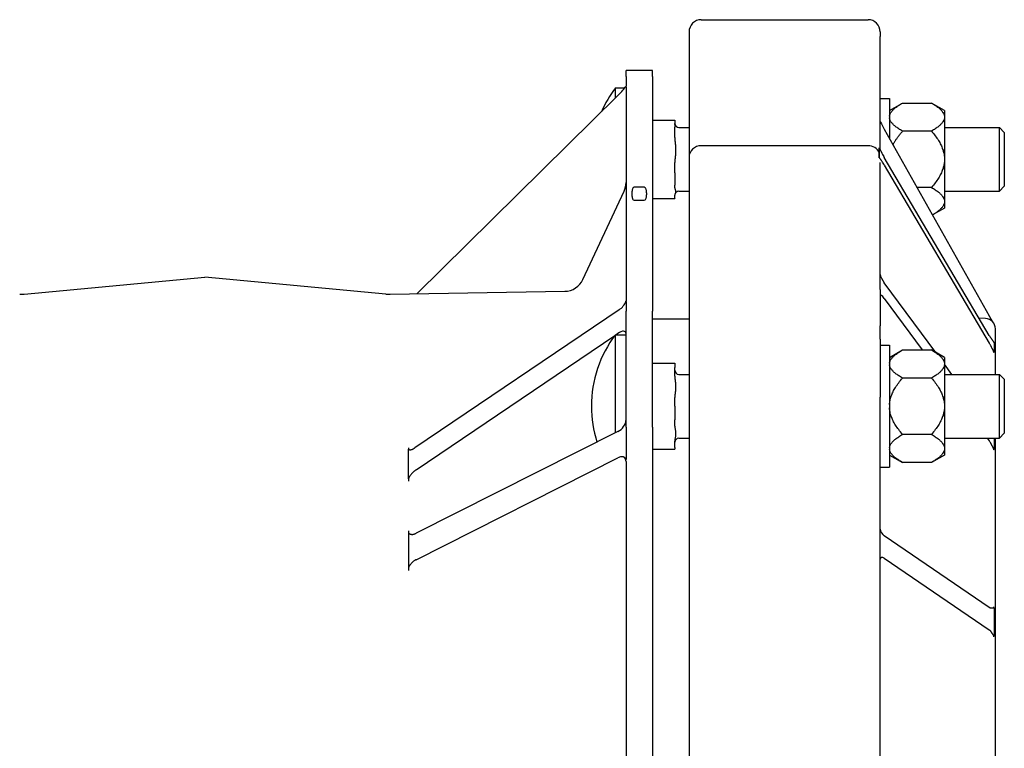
# Model space of a CAD drawing. Header units: millimetres. Extents: x 681 to 4927, y 238 to 1406.
# Tile 4 of 10: x 832 to 1074, y 731 to 910. Entities that reach past the tile are written whole.
import ezdxf

# ---------------------------------------------------------------- set-up
doc = ezdxf.new("R2010")
doc.units = ezdxf.units.MM
doc.layers.add('DETAIL', color=2, linetype='Continuous')

msp = doc.modelspace()

# ---------------------------------------------------------------- linework, layer by layer
at = {"layer": 'DETAIL'}
for p, q in [((999.73, 910.07), (1040.73, 910.07)), ((996.73, 907.07), (996.73, 905.96)), ((996.73, 905.96), (996.73, 876.22)), ((1043.73, 907.07), (1043.73, 905.96)), ((1043.73, 878.03), (1043.73, 905.96)), ((981.23, 896.11), (981.23, 897.58)), ((987.73, 897.58), (981.23, 897.58)), ((981.23, 896.11), (981.23, 893.69)), ((987.73, 896.11), (987.73, 897.58)), ((987.73, 896.11), (987.73, 838.35)), ((978.62, 890.83), (978.62, 893.32)), ((978.62, 893.32), (980.94, 893.32)), ((981.17, 893.65), (981.23, 893.69)), ((981.23, 893.47), (981.23, 840.89)), ((929.77, 842.62), (979.23, 891.43)), ((1043.73, 890.72), (1046.01, 890.72)), ((1046.01, 890.72), (1046.01, 880.85)), ((1046.01, 887.72), (1049.21, 889.57)), ((1049.21, 889.57), (1056.31, 889.57)), ((1059.51, 887.72), (1056.31, 889.57)), ((1059.51, 887.72), (1059.51, 886.33)), ((1059.51, 886.33), (1059.51, 885.89)), ((987.73, 885.35), (993.23, 885.35)), ((993.23, 885.35), (993.23, 883.61)), ((993.23, 881.07), (993.23, 883.61)), ((994.23, 883.57), (996.73, 883.57)), ((1059.51, 885.89), (1059.51, 876.16)), ((1059.51, 883.57), (1073.01, 883.57)), ((1073.01, 867.87), (1073.01, 883.57)), ((1074.23, 882.35), (1073.01, 883.57)), ((1044.73, 883.13), (1070.54, 837.22)), ((1056.31, 882.65), (1049.21, 882.65)), ((1074.23, 882.35), (1074.23, 869.09)), ((999.73, 879.08), (1040.73, 879.08)), ((1043.48, 878.25), (1043.48, 878.55)), ((1043.48, 876.08), (1043.48, 876.4)), ((1043.49, 878.51), (1043.49, 877.34)), ((1043.49, 877.34), (1043.49, 876.17)), ((993.23, 872.36), (993.23, 874.91)), ((996.73, 876.22), (996.73, 843.71)), ((1043.73, 843.71), (1043.73, 874.93)), ((1070.54, 832.37), (1044.73, 876.16)), ((1044.73, 874.31), (1070.54, 830.51)), ((1059.51, 876.16), (1059.51, 875.28)), ((1059.51, 875.28), (1059.51, 865.55)), ((993.23, 872.36), (993.23, 869.39)), ((993.23, 868.67), (993.23, 869.39)), ((1074.23, 869.09), (1073.01, 867.87)), ((970.63, 846.15), (980.76, 867.88)), ((985.73, 868.85), (983.23, 868.85)), ((993.23, 866.18), (993.23, 866.91)), ((994.23, 867.87), (996.73, 867.87)), ((1056.31, 868.8), (1052.79, 868.8)), ((1059.51, 867.87), (1073.01, 867.87)), ((983.23, 865.63), (985.73, 865.63)), ((987.73, 866.09), (993.23, 866.09)), ((993.23, 866.18), (993.23, 866.09)), ((1059.51, 865.55), (1059.51, 865.11)), ((1059.51, 865.11), (1059.51, 863.72)), ((1059.51, 863.72), (1056.59, 862.03)), ((833.28, 842.55), (877.73, 846.73)), ((922.18, 842.55), (877.73, 846.73)), ((1057.36, 828.22), (1044.73, 845.35)), ((923.29, 842.51), (966.18, 843.26)), ((996.73, 843.71), (996.73, 834.74)), ((1043.73, 843.71), (1043.73, 834.74)), ((981.17, 840.74), (981.23, 840.7)), ((981.23, 840.7), (981.23, 838.35)), ((1044.73, 841.46), (1054.04, 828.82)), ((979.53, 838.69), (929.33, 804.72)), ((981.23, 809.82), (981.23, 838.35)), ((987.73, 809.82), (987.73, 838.35)), ((987.73, 836.45), (996.73, 836.45)), ((1069.61, 836.59), (1068, 836.68)), ((978.74, 832.57), (979.23, 832.91)), ((996.73, 834.74), (996.73, 831.5)), ((1043.73, 831.5), (1043.73, 834.74)), ((1072.03, 822.82), (1072.03, 834.02)), ((929.61, 799.34), (978.5, 832.41)), ((978.62, 808.43), (978.62, 832.57)), ((978.62, 832.57), (980.65, 832.57)), ((996.73, 831.5), (996.73, 817.17)), ((1043.73, 831.5), (1043.73, 817.17)), ((1071.7, 830.62), (1071.7, 829.46)), ((1043.73, 829.97), (1046.01, 829.97)), ((1046.01, 829.97), (1046.01, 799.97)), ((1046.01, 826.98), (1049.21, 828.82)), ((1049.21, 828.82), (1056.31, 828.82)), ((1059.51, 826.98), (1056.31, 828.82)), ((1071.7, 829.46), (1071.7, 828.3)), ((987.73, 825.53), (993.23, 825.53)), ((993.23, 825.53), (993.23, 824.51)), ((1059.51, 826.98), (1059.51, 825.58)), ((1059.51, 825.58), (1059.51, 825.14)), ((993.23, 822.35), (993.23, 824.51)), ((1061.33, 822.82), (1059.51, 825.3)), ((1059.51, 825.14), (1059.51, 815.41)), ((994.23, 822.82), (996.73, 822.82)), ((1056.31, 821.9), (1049.21, 821.9)), ((1059.51, 822.82), (1073.01, 822.82)), ((1073.01, 807.12), (1073.01, 822.82)), ((1074.23, 821.6), (1073.01, 822.82)), ((1074.23, 821.6), (1074.23, 808.34)), ((993.23, 814.95), (993.23, 817.11)), ((996.73, 817.17), (996.73, 716.45)), ((1043.73, 720.45), (1043.73, 817.17)), ((993.23, 814.95), (993.23, 811.61)), ((1059.51, 815.41), (1059.51, 814.54)), ((1059.51, 814.54), (1059.51, 804.81)), ((993.23, 810.08), (993.23, 811.61)), ((979.23, 808.74), (929.62, 783.72)), ((981.23, 809.82), (981.23, 801.91)), ((987.73, 809.82), (987.73, 622.9)), ((993.23, 804.86), (993.23, 806.39)), ((994.23, 807.12), (996.73, 807.12)), ((1056.31, 808.05), (1049.21, 808.05)), ((1059.51, 807.12), (1073.01, 807.12)), ((1070.03, 807.12), (1070.54, 806.44)), ((1071.7, 807.12), (1071.7, 806.81)), ((1071.7, 806.81), (1071.7, 804.37)), ((1072.03, 625.92), (1072.03, 807.12)), ((1074.23, 808.34), (1073.01, 807.12)), ((927.73, 804.77), (927.73, 804.44)), ((927.73, 800.85), (927.73, 804.44)), ((987.73, 804.42), (993.23, 804.42)), ((993.23, 804.86), (993.23, 804.42)), ((1059.51, 804.81), (1059.51, 804.37)), ((1059.51, 804.37), (1059.51, 802.97)), ((929.62, 777.22), (979.23, 802.25)), ((981.19, 801.84), (981.23, 801.91)), ((981.23, 801.4), (981.23, 631.5)), ((1046.01, 802.97), (1049.21, 801.12)), ((1059.51, 802.97), (1056.31, 801.12)), ((927.73, 797.1), (927.73, 800.85)), ((1043.73, 799.97), (1046.01, 799.97)), ((1056.31, 801.12), (1049.21, 801.12)), ((927.73, 797.1), (927.73, 796.56)), ((927.73, 784.36), (927.73, 783.89)), ((927.73, 783.89), (927.73, 779.52)), ((1070.54, 765.49), (1044.73, 783.11)), ((927.73, 779.52), (927.73, 775.15)), ((1044.73, 777.57), (1070.54, 759.95)), ((927.73, 775.15), (927.73, 774.55)), ((1071.7, 765.38), (1071.7, 761.92)), ((1071.7, 761.92), (1071.7, 758.46))]:
    msp.add_line(p, q, dxfattribs=at)
at = {"layer": 'DETAIL', "flags": 128}
for points in [[(1046.01, 886.33), (1046.03, 886.46), (1046.06, 886.59), (1046.1, 886.72), (1046.15, 886.85), (1046.21, 886.98), (1046.28, 887.1), (1046.36, 887.23), (1046.45, 887.36), (1046.54, 887.5), (1046.65, 887.63), (1046.77, 887.76), (1046.89, 887.89), (1047.03, 888.02), (1047.18, 888.16), (1047.33, 888.29), (1047.5, 888.43), (1047.68, 888.57), (1047.86, 888.71), (1048.06, 888.85), (1048.27, 888.99), (1048.49, 889.13), (1048.72, 889.28), (1048.96, 889.42), (1049.21, 889.57)], [(1056.31, 889.57), (1056.56, 889.42), (1056.81, 889.28), (1057.04, 889.13), (1057.25, 888.99), (1057.46, 888.85), (1057.66, 888.71), (1057.85, 888.57), (1058.02, 888.43), (1058.19, 888.29), (1058.34, 888.16), (1058.49, 888.02), (1058.63, 887.89), (1058.75, 887.76), (1058.87, 887.63), (1058.98, 887.5), (1059.07, 887.36), (1059.16, 887.23), (1059.24, 887.1), (1059.31, 886.98), (1059.37, 886.85), (1059.42, 886.72), (1059.46, 886.59), (1059.49, 886.46), (1059.51, 886.33)], [(993.27, 884.3), (993.27, 884.31), (993.26, 884.32), (993.26, 884.33), (993.26, 884.34), (993.26, 884.35), (993.25, 884.36), (993.25, 884.37), (993.25, 884.38), (993.25, 884.39), (993.25, 884.4), (993.24, 884.41), (993.24, 884.42), (993.24, 884.43), (993.24, 884.44), (993.24, 884.45), (993.24, 884.46), (993.23, 884.47), (993.23, 884.48), (993.23, 884.49), (993.23, 884.5), (993.23, 884.51), (993.23, 884.52), (993.23, 884.52), (993.23, 884.53)], [(1049.21, 882.65), (1048.96, 882.8), (1048.72, 882.94), (1048.49, 883.09), (1048.27, 883.23), (1048.06, 883.37), (1047.86, 883.51), (1047.68, 883.65), (1047.5, 883.79), (1047.33, 883.92), (1047.18, 884.06), (1047.03, 884.19), (1046.89, 884.33), (1046.77, 884.46), (1046.65, 884.59), (1046.54, 884.72), (1046.45, 884.85), (1046.36, 884.98), (1046.28, 885.11), (1046.21, 885.24), (1046.15, 885.37), (1046.1, 885.5), (1046.06, 885.63), (1046.03, 885.76), (1046.01, 885.89)], [(1059.51, 885.89), (1059.49, 885.76), (1059.46, 885.63), (1059.42, 885.5), (1059.37, 885.37), (1059.31, 885.24), (1059.24, 885.11), (1059.16, 884.98), (1059.07, 884.85), (1058.98, 884.72), (1058.87, 884.59), (1058.75, 884.46), (1058.63, 884.33), (1058.49, 884.19), (1058.34, 884.06), (1058.19, 883.92), (1058.02, 883.79), (1057.85, 883.65), (1057.66, 883.51), (1057.46, 883.37), (1057.25, 883.23), (1057.04, 883.09), (1056.81, 882.94), (1056.56, 882.8), (1056.31, 882.65)], [(1046.89, 879.28), (1046.96, 879.42), (1047.03, 879.55), (1047.1, 879.68), (1047.18, 879.82), (1047.25, 879.95), (1047.33, 880.09), (1047.41, 880.23), (1047.5, 880.36), (1047.58, 880.5), (1047.67, 880.64), (1047.77, 880.78), (1047.86, 880.91), (1047.96, 881.05), (1048.06, 881.2), (1048.16, 881.34), (1048.27, 881.48), (1048.37, 881.62), (1048.49, 881.77), (1048.6, 881.91), (1048.72, 882.06), (1048.84, 882.2), (1048.96, 882.35), (1049.08, 882.5), (1049.21, 882.65)], [(1056.31, 882.65), (1056.56, 882.35), (1056.81, 882.06), (1057.04, 881.77), (1057.25, 881.48), (1057.46, 881.2), (1057.66, 880.92), (1057.85, 880.64), (1058.02, 880.36), (1058.19, 880.09), (1058.34, 879.82), (1058.49, 879.55), (1058.63, 879.29), (1058.75, 879.02), (1058.87, 878.76), (1058.98, 878.49), (1059.07, 878.23), (1059.16, 877.97), (1059.24, 877.71), (1059.31, 877.45), (1059.37, 877.2), (1059.42, 876.94), (1059.46, 876.68), (1059.49, 876.42), (1059.51, 876.16)], [(993.23, 881.07), (993.24, 880.82), (993.25, 880.55), (993.27, 880.29), (993.29, 880.04), (993.31, 879.79), (993.33, 879.54), (993.36, 879.28), (993.38, 879.01), (993.4, 878.75), (993.42, 878.49), (993.43, 878.23), (993.43, 877.99), (993.43, 877.74), (993.42, 877.48), (993.4, 877.22), (993.38, 876.96), (993.36, 876.7), (993.33, 876.43), (993.31, 876.18), (993.29, 875.93), (993.27, 875.68), (993.25, 875.42), (993.24, 875.16), (993.23, 874.91)], [(1043.48, 878.55), (1043.48, 878.55), (1043.48, 878.55), (1043.48, 878.54), (1043.48, 878.54), (1043.48, 878.54), (1043.48, 878.54), (1043.48, 878.54), (1043.48, 878.53), (1043.48, 878.53), (1043.48, 878.53), (1043.48, 878.53), (1043.48, 878.53), (1043.48, 878.52), (1043.48, 878.52), (1043.48, 878.52), (1043.48, 878.52), (1043.49, 878.52), (1043.49, 878.52), (1043.49, 878.51), (1043.49, 878.51), (1043.49, 878.51), (1043.49, 878.51), (1043.49, 878.51), (1043.49, 878.51)], [(1043.49, 877.34), (1043.49, 877.38), (1043.49, 877.41), (1043.49, 877.45), (1043.49, 877.49), (1043.49, 877.53), (1043.49, 877.57), (1043.49, 877.6), (1043.49, 877.64), (1043.49, 877.68), (1043.49, 877.72), (1043.49, 877.76), (1043.49, 877.79), (1043.49, 877.83), (1043.49, 877.87), (1043.49, 877.91), (1043.49, 877.95), (1043.48, 877.98), (1043.48, 878.02), (1043.48, 878.06), (1043.48, 878.1), (1043.48, 878.14), (1043.48, 878.17), (1043.48, 878.21), (1043.48, 878.25)], [(1043.48, 876.4), (1043.48, 876.44), (1043.48, 876.47), (1043.48, 876.51), (1043.48, 876.55), (1043.48, 876.59), (1043.48, 876.63), (1043.48, 876.67), (1043.49, 876.71), (1043.49, 876.75), (1043.49, 876.79), (1043.49, 876.83), (1043.49, 876.87), (1043.49, 876.91), (1043.49, 876.95), (1043.49, 876.99), (1043.49, 877.02), (1043.49, 877.06), (1043.49, 877.1), (1043.49, 877.14), (1043.49, 877.18), (1043.49, 877.22), (1043.49, 877.26), (1043.49, 877.3), (1043.49, 877.34)], [(1043.49, 878.51), (1043.51, 878.47), (1043.53, 878.43), (1043.55, 878.39), (1043.57, 878.35), (1043.6, 878.3), (1043.62, 878.25), (1043.65, 878.2), (1043.67, 878.15), (1043.7, 878.1), (1043.73, 878.04), (1043.75, 877.98), (1043.78, 877.93), (1043.81, 877.87), (1043.84, 877.81), (1043.88, 877.74), (1043.91, 877.68), (1043.94, 877.62), (1043.97, 877.55), (1044.01, 877.49), (1044.04, 877.42), (1044.07, 877.35), (1044.11, 877.28), (1044.15, 877.22), (1044.18, 877.15)], [(1043.49, 876.17), (1043.49, 876.16), (1043.49, 876.16), (1043.49, 876.16), (1043.49, 876.15), (1043.49, 876.15), (1043.49, 876.14), (1043.49, 876.14), (1043.48, 876.14), (1043.48, 876.13), (1043.48, 876.13), (1043.48, 876.13), (1043.48, 876.12), (1043.48, 876.12), (1043.48, 876.11), (1043.48, 876.11), (1043.48, 876.11), (1043.48, 876.1), (1043.48, 876.1), (1043.48, 876.1), (1043.48, 876.1), (1043.48, 876.09), (1043.48, 876.09), (1043.48, 876.09), (1043.48, 876.08)], [(1044.18, 875.19), (1044.15, 875.25), (1044.11, 875.3), (1044.07, 875.35), (1044.04, 875.4), (1044, 875.45), (1043.97, 875.5), (1043.94, 875.55), (1043.9, 875.6), (1043.87, 875.64), (1043.84, 875.69), (1043.81, 875.73), (1043.78, 875.77), (1043.75, 875.81), (1043.72, 875.85), (1043.69, 875.89), (1043.67, 875.93), (1043.64, 875.96), (1043.62, 876), (1043.59, 876.03), (1043.57, 876.06), (1043.55, 876.09), (1043.53, 876.12), (1043.51, 876.14), (1043.49, 876.17)], [(1059.51, 875.28), (1059.49, 875.02), (1059.46, 874.76), (1059.42, 874.51), (1059.37, 874.25), (1059.31, 873.99), (1059.24, 873.73), (1059.16, 873.47), (1059.07, 873.21), (1058.98, 872.95), (1058.87, 872.69), (1058.75, 872.42), (1058.63, 872.16), (1058.49, 871.89), (1058.34, 871.62), (1058.19, 871.35), (1058.02, 871.08), (1057.85, 870.8), (1057.66, 870.53), (1057.46, 870.25), (1057.25, 869.96), (1057.04, 869.68), (1056.81, 869.39), (1056.56, 869.09), (1056.31, 868.8)], [(983.23, 868.85), (983.02, 868.73), (982.93, 868.61), (982.86, 868.48), (982.81, 868.34), (982.77, 868.2), (982.73, 868.06), (982.71, 867.92), (982.69, 867.78), (982.67, 867.64), (982.66, 867.5), (982.65, 867.37), (982.65, 867.24), (982.65, 867.1), (982.66, 866.97), (982.67, 866.83), (982.69, 866.69), (982.71, 866.55), (982.73, 866.41), (982.77, 866.27), (982.81, 866.13), (982.86, 866), (982.93, 865.86), (983.02, 865.74), (983.23, 865.63)], [(985.73, 865.63), (985.94, 865.74), (986.04, 865.86), (986.1, 866), (986.15, 866.13), (986.2, 866.27), (986.23, 866.41), (986.26, 866.55), (986.28, 866.69), (986.29, 866.83), (986.3, 866.97), (986.31, 867.1), (986.31, 867.24), (986.31, 867.37), (986.3, 867.5), (986.29, 867.64), (986.28, 867.78), (986.26, 867.92), (986.23, 868.06), (986.2, 868.2), (986.15, 868.34), (986.1, 868.48), (986.04, 868.61), (985.94, 868.73), (985.73, 868.85)], [(993.23, 868.67), (993.24, 868.6), (993.25, 868.52), (993.27, 868.45), (993.29, 868.38), (993.31, 868.3), (993.33, 868.23), (993.36, 868.16), (993.38, 868.08), (993.4, 868.01), (993.42, 867.93), (993.43, 867.86), (993.43, 867.79), (993.43, 867.72), (993.42, 867.65), (993.4, 867.57), (993.38, 867.5), (993.36, 867.42), (993.33, 867.35), (993.31, 867.27), (993.29, 867.2), (993.27, 867.13), (993.25, 867.06), (993.24, 866.98), (993.23, 866.91)], [(1056.31, 868.8), (1056.56, 868.65), (1056.81, 868.5), (1057.04, 868.36), (1057.25, 868.21), (1057.46, 868.07), (1057.66, 867.93), (1057.85, 867.79), (1058.02, 867.66), (1058.19, 867.52), (1058.34, 867.38), (1058.49, 867.25), (1058.63, 867.12), (1058.75, 866.98), (1058.87, 866.85), (1058.98, 866.72), (1059.07, 866.59), (1059.16, 866.46), (1059.24, 866.33), (1059.31, 866.2), (1059.37, 866.07), (1059.42, 865.94), (1059.46, 865.81), (1059.49, 865.68), (1059.51, 865.55)], [(1059.51, 865.11), (1059.49, 864.99), (1059.46, 864.87), (1059.42, 864.74), (1059.38, 864.62), (1059.32, 864.5), (1059.26, 864.37), (1059.19, 864.25), (1059.11, 864.13), (1059.02, 864), (1058.92, 863.88), (1058.81, 863.75), (1058.7, 863.62), (1058.57, 863.5), (1058.44, 863.37), (1058.3, 863.24), (1058.15, 863.11), (1057.98, 862.98), (1057.81, 862.85), (1057.63, 862.72), (1057.45, 862.58), (1057.25, 862.45), (1057.04, 862.31), (1056.82, 862.17), (1056.59, 862.03)], [(1071.44, 835.67), (1071.41, 835.71), (1071.38, 835.76), (1071.35, 835.81), (1071.32, 835.86), (1071.29, 835.92), (1071.26, 835.97), (1071.22, 836.03), (1071.19, 836.08), (1071.16, 836.14), (1071.12, 836.2), (1071.09, 836.26), (1071.05, 836.32), (1071.02, 836.38), (1070.98, 836.45), (1070.94, 836.51), (1070.9, 836.58), (1070.86, 836.65), (1070.82, 836.73), (1070.77, 836.8), (1070.73, 836.88), (1070.68, 836.96), (1070.63, 837.05), (1070.59, 837.13), (1070.54, 837.22)], [(980.65, 832.57), (980.7, 832.57), (980.74, 832.57), (980.78, 832.57), (980.82, 832.57), (980.86, 832.57), (980.9, 832.57), (980.94, 832.57), (980.97, 832.56), (981, 832.56), (981.03, 832.56), (981.06, 832.55), (981.08, 832.55), (981.11, 832.54), (981.13, 832.54), (981.15, 832.53), (981.17, 832.53), (981.18, 832.52), (981.19, 832.51), (981.21, 832.5), (981.21, 832.5), (981.22, 832.49), (981.23, 832.48), (981.23, 832.47), (981.23, 832.46)], [(1070.54, 832.37), (1070.6, 832.26), (1070.66, 832.16), (1070.72, 832.06), (1070.78, 831.96), (1070.85, 831.87), (1070.91, 831.78), (1070.96, 831.69), (1071.02, 831.6), (1071.08, 831.52), (1071.13, 831.44), (1071.19, 831.37), (1071.24, 831.29), (1071.29, 831.22), (1071.33, 831.16), (1071.38, 831.09), (1071.42, 831.03), (1071.46, 830.97), (1071.5, 830.92), (1071.54, 830.87), (1071.57, 830.82), (1071.61, 830.77), (1071.64, 830.72), (1071.67, 830.67), (1071.7, 830.62)], [(1071.7, 828.3), (1071.67, 828.36), (1071.64, 828.42), (1071.61, 828.48), (1071.57, 828.54), (1071.54, 828.61), (1071.51, 828.68), (1071.47, 828.75), (1071.43, 828.83), (1071.39, 828.91), (1071.34, 829), (1071.3, 829.09), (1071.25, 829.18), (1071.2, 829.28), (1071.15, 829.38), (1071.1, 829.48), (1071.05, 829.58), (1070.99, 829.69), (1070.94, 829.79), (1070.88, 829.9), (1070.81, 830.02), (1070.75, 830.14), (1070.68, 830.26), (1070.61, 830.39), (1070.54, 830.51)], [(1071.67, 830.68), (1071.67, 830.68), (1071.66, 830.68), (1071.66, 830.68), (1071.66, 830.68), (1071.66, 830.68), (1071.66, 830.68), (1071.66, 830.68), (1071.66, 830.68), (1071.66, 830.68), (1071.66, 830.68), (1071.66, 830.68), (1071.66, 830.69), (1071.66, 830.69), (1071.66, 830.69), (1071.66, 830.69), (1071.66, 830.69), (1071.66, 830.69), (1071.66, 830.69), (1071.66, 830.69), (1071.66, 830.69), (1071.66, 830.69), (1071.66, 830.69), (1071.66, 830.69), (1071.66, 830.69)], [(1046.01, 825.58), (1046.03, 825.71), (1046.06, 825.84), (1046.1, 825.97), (1046.15, 826.1), (1046.21, 826.23), (1046.28, 826.36), (1046.36, 826.49), (1046.45, 826.62), (1046.54, 826.75), (1046.65, 826.88), (1046.77, 827.01), (1046.89, 827.14), (1047.03, 827.28), (1047.18, 827.41), (1047.33, 827.55), (1047.5, 827.68), (1047.68, 827.82), (1047.86, 827.96), (1048.06, 828.1), (1048.27, 828.24), (1048.49, 828.38), (1048.72, 828.53), (1048.96, 828.68), (1049.21, 828.82)], [(1056.31, 828.82), (1056.56, 828.68), (1056.81, 828.53), (1057.04, 828.38), (1057.25, 828.24), (1057.46, 828.1), (1057.66, 827.96), (1057.85, 827.82), (1058.02, 827.68), (1058.19, 827.55), (1058.34, 827.41), (1058.49, 827.28), (1058.63, 827.14), (1058.75, 827.01), (1058.87, 826.88), (1058.98, 826.75), (1059.07, 826.62), (1059.16, 826.49), (1059.24, 826.36), (1059.31, 826.23), (1059.37, 826.1), (1059.42, 825.97), (1059.46, 825.84), (1059.49, 825.71), (1059.51, 825.58)], [(1071.66, 828.23), (1071.66, 828.24), (1071.66, 828.24), (1071.66, 828.24), (1071.66, 828.24), (1071.67, 828.25), (1071.67, 828.25), (1071.67, 828.25), (1071.67, 828.26), (1071.67, 828.26), (1071.67, 828.26), (1071.67, 828.27), (1071.67, 828.27), (1071.68, 828.27), (1071.68, 828.27), (1071.68, 828.28), (1071.68, 828.28), (1071.68, 828.28), (1071.69, 828.29), (1071.69, 828.29), (1071.69, 828.29), (1071.69, 828.3), (1071.7, 828.3), (1071.7, 828.3), (1071.7, 828.3)], [(1049.21, 821.9), (1048.96, 822.05), (1048.72, 822.19), (1048.49, 822.34), (1048.27, 822.48), (1048.06, 822.62), (1047.86, 822.76), (1047.68, 822.9), (1047.5, 823.04), (1047.33, 823.18), (1047.18, 823.31), (1047.03, 823.45), (1046.89, 823.58), (1046.77, 823.71), (1046.65, 823.84), (1046.54, 823.98), (1046.45, 824.11), (1046.36, 824.24), (1046.28, 824.37), (1046.21, 824.5), (1046.15, 824.62), (1046.1, 824.75), (1046.06, 824.88), (1046.03, 825.01), (1046.01, 825.14)], [(1059.51, 825.14), (1059.49, 825.01), (1059.46, 824.88), (1059.42, 824.75), (1059.37, 824.62), (1059.31, 824.5), (1059.24, 824.37), (1059.16, 824.24), (1059.07, 824.11), (1058.98, 823.98), (1058.87, 823.84), (1058.75, 823.71), (1058.63, 823.58), (1058.49, 823.45), (1058.34, 823.31), (1058.19, 823.18), (1058.02, 823.04), (1057.85, 822.9), (1057.66, 822.76), (1057.46, 822.62), (1057.25, 822.48), (1057.04, 822.34), (1056.81, 822.19), (1056.56, 822.05), (1056.31, 821.9)], [(993.23, 822.35), (993.24, 822.13), (993.25, 821.91), (993.27, 821.69), (993.29, 821.48), (993.31, 821.27), (993.33, 821.05), (993.36, 820.83), (993.38, 820.6), (993.4, 820.38), (993.42, 820.16), (993.43, 819.94), (993.43, 819.73), (993.43, 819.52), (993.42, 819.31), (993.4, 819.08), (993.38, 818.86), (993.36, 818.64), (993.33, 818.41), (993.31, 818.2), (993.29, 817.99), (993.27, 817.77), (993.25, 817.55), (993.24, 817.33), (993.23, 817.11)], [(1046.01, 815.41), (1046.03, 815.67), (1046.06, 815.93), (1046.1, 816.19), (1046.15, 816.45), (1046.21, 816.71), (1046.28, 816.97), (1046.36, 817.23), (1046.45, 817.49), (1046.54, 817.75), (1046.65, 818.01), (1046.77, 818.27), (1046.89, 818.54), (1047.03, 818.81), (1047.18, 819.07), (1047.33, 819.34), (1047.5, 819.62), (1047.68, 819.89), (1047.86, 820.17), (1048.06, 820.45), (1048.27, 820.73), (1048.49, 821.02), (1048.72, 821.31), (1048.96, 821.6), (1049.21, 821.9)], [(1056.31, 821.9), (1056.56, 821.6), (1056.81, 821.31), (1057.04, 821.02), (1057.25, 820.73), (1057.46, 820.45), (1057.66, 820.17), (1057.85, 819.89), (1058.02, 819.62), (1058.19, 819.34), (1058.34, 819.07), (1058.49, 818.81), (1058.63, 818.54), (1058.75, 818.27), (1058.87, 818.01), (1058.98, 817.75), (1059.07, 817.49), (1059.16, 817.23), (1059.24, 816.97), (1059.31, 816.71), (1059.37, 816.45), (1059.42, 816.19), (1059.46, 815.93), (1059.49, 815.67), (1059.51, 815.41)], [(1049.21, 808.05), (1048.96, 808.35), (1048.72, 808.64), (1048.49, 808.93), (1048.27, 809.22), (1048.06, 809.5), (1047.86, 809.78), (1047.68, 810.06), (1047.5, 810.33), (1047.33, 810.6), (1047.18, 810.87), (1047.03, 811.14), (1046.89, 811.41), (1046.77, 811.68), (1046.65, 811.94), (1046.54, 812.2), (1046.45, 812.46), (1046.36, 812.72), (1046.28, 812.98), (1046.21, 813.24), (1046.15, 813.5), (1046.1, 813.76), (1046.06, 814.02), (1046.03, 814.28), (1046.01, 814.54)], [(1059.51, 814.54), (1059.49, 814.28), (1059.46, 814.02), (1059.42, 813.76), (1059.37, 813.5), (1059.31, 813.24), (1059.24, 812.98), (1059.16, 812.72), (1059.07, 812.46), (1058.98, 812.2), (1058.87, 811.94), (1058.75, 811.68), (1058.63, 811.41), (1058.49, 811.14), (1058.34, 810.87), (1058.19, 810.6), (1058.02, 810.33), (1057.85, 810.06), (1057.66, 809.78), (1057.46, 809.5), (1057.25, 809.22), (1057.04, 808.93), (1056.81, 808.64), (1056.56, 808.35), (1056.31, 808.05)], [(993.23, 810.08), (993.24, 809.93), (993.25, 809.77), (993.27, 809.62), (993.29, 809.47), (993.31, 809.32), (993.33, 809.16), (993.36, 809.01), (993.38, 808.85), (993.4, 808.69), (993.42, 808.53), (993.43, 808.38), (993.43, 808.23), (993.43, 808.09), (993.42, 807.93), (993.4, 807.78), (993.38, 807.62), (993.36, 807.46), (993.33, 807.3), (993.31, 807.15), (993.29, 807), (993.27, 806.85), (993.25, 806.7), (993.24, 806.54), (993.23, 806.39)], [(1046.01, 804.81), (1046.03, 804.94), (1046.06, 805.07), (1046.1, 805.19), (1046.15, 805.32), (1046.21, 805.45), (1046.28, 805.58), (1046.36, 805.71), (1046.45, 805.84), (1046.54, 805.97), (1046.65, 806.1), (1046.77, 806.24), (1046.89, 806.37), (1047.03, 806.5), (1047.18, 806.64), (1047.33, 806.77), (1047.5, 806.91), (1047.68, 807.05), (1047.86, 807.18), (1048.06, 807.32), (1048.27, 807.47), (1048.49, 807.61), (1048.72, 807.75), (1048.96, 807.9), (1049.21, 808.05)], [(1056.31, 808.05), (1056.56, 807.9), (1056.81, 807.75), (1057.04, 807.61), (1057.25, 807.47), (1057.46, 807.32), (1057.66, 807.18), (1057.85, 807.05), (1058.02, 806.91), (1058.19, 806.77), (1058.34, 806.64), (1058.49, 806.5), (1058.63, 806.37), (1058.75, 806.24), (1058.87, 806.1), (1058.98, 805.97), (1059.07, 805.84), (1059.16, 805.71), (1059.24, 805.58), (1059.31, 805.45), (1059.37, 805.32), (1059.42, 805.19), (1059.46, 805.07), (1059.49, 804.94), (1059.51, 804.81)], [(1071.7, 804.37), (1071.67, 804.42), (1071.64, 804.48), (1071.61, 804.53), (1071.57, 804.59), (1071.54, 804.65), (1071.51, 804.72), (1071.47, 804.79), (1071.43, 804.87), (1071.39, 804.95), (1071.34, 805.04), (1071.3, 805.13), (1071.25, 805.22), (1071.2, 805.32), (1071.15, 805.41), (1071.1, 805.51), (1071.05, 805.61), (1070.99, 805.71), (1070.94, 805.81), (1070.88, 805.91), (1070.81, 806.02), (1070.75, 806.13), (1070.68, 806.23), (1070.61, 806.34), (1070.54, 806.44)], [(927.73, 804.44), (927.77, 804.4), (927.81, 804.37), (927.86, 804.34), (927.91, 804.31), (927.97, 804.29), (928.03, 804.28), (928.09, 804.27), (928.15, 804.27), (928.22, 804.27), (928.28, 804.27), (928.35, 804.28), (928.42, 804.3), (928.49, 804.31), (928.57, 804.34), (928.64, 804.36), (928.71, 804.39), (928.79, 804.42), (928.86, 804.45), (928.94, 804.49), (929.02, 804.53), (929.09, 804.57), (929.17, 804.62), (929.25, 804.67), (929.33, 804.72)], [(1049.21, 801.12), (1048.96, 801.27), (1048.72, 801.42), (1048.49, 801.56), (1048.27, 801.71), (1048.06, 801.85), (1047.86, 801.99), (1047.68, 802.13), (1047.5, 802.27), (1047.33, 802.4), (1047.18, 802.54), (1047.03, 802.67), (1046.89, 802.8), (1046.77, 802.94), (1046.65, 803.07), (1046.54, 803.2), (1046.45, 803.33), (1046.36, 803.46), (1046.28, 803.59), (1046.21, 803.72), (1046.15, 803.85), (1046.1, 803.98), (1046.06, 804.11), (1046.03, 804.24), (1046.01, 804.37)], [(1059.51, 804.37), (1059.49, 804.24), (1059.46, 804.11), (1059.42, 803.98), (1059.37, 803.85), (1059.31, 803.72), (1059.24, 803.59), (1059.16, 803.46), (1059.07, 803.33), (1058.98, 803.2), (1058.87, 803.07), (1058.75, 802.94), (1058.63, 802.8), (1058.49, 802.67), (1058.34, 802.54), (1058.19, 802.4), (1058.02, 802.27), (1057.85, 802.13), (1057.66, 801.99), (1057.46, 801.85), (1057.25, 801.71), (1057.04, 801.56), (1056.81, 801.42), (1056.56, 801.27), (1056.31, 801.12)], [(1071.66, 804.22), (1071.66, 804.23), (1071.66, 804.23), (1071.66, 804.24), (1071.66, 804.25), (1071.67, 804.25), (1071.67, 804.26), (1071.67, 804.27), (1071.67, 804.27), (1071.67, 804.28), (1071.67, 804.29), (1071.67, 804.29), (1071.67, 804.3), (1071.68, 804.31), (1071.68, 804.31), (1071.68, 804.32), (1071.68, 804.32), (1071.68, 804.33), (1071.69, 804.34), (1071.69, 804.34), (1071.69, 804.35), (1071.69, 804.36), (1071.7, 804.36), (1071.7, 804.37), (1071.7, 804.37)], [(929.61, 799.34), (929.51, 799.27), (929.41, 799.2), (929.31, 799.12), (929.21, 799.04), (929.12, 798.96), (929.02, 798.87), (928.93, 798.79), (928.83, 798.69), (928.74, 798.6), (928.65, 798.51), (928.56, 798.41), (928.48, 798.31), (928.4, 798.22), (928.32, 798.12), (928.24, 798.02), (928.17, 797.92), (928.1, 797.81), (928.04, 797.71), (927.98, 797.61), (927.92, 797.51), (927.87, 797.41), (927.82, 797.31), (927.77, 797.21), (927.73, 797.1)], [(927.73, 783.89), (927.78, 783.81), (927.83, 783.75), (927.89, 783.69), (927.95, 783.64), (928.01, 783.59), (928.08, 783.55), (928.15, 783.52), (928.23, 783.49), (928.3, 783.47), (928.38, 783.46), (928.47, 783.45), (928.55, 783.44), (928.63, 783.44), (928.72, 783.45), (928.81, 783.45), (928.89, 783.47), (928.98, 783.49), (929.07, 783.51), (929.16, 783.53), (929.25, 783.56), (929.34, 783.6), (929.44, 783.63), (929.53, 783.67), (929.62, 783.72)], [(929.62, 777.22), (929.52, 777.17), (929.42, 777.11), (929.32, 777.05), (929.22, 776.99), (929.12, 776.92), (929.02, 776.85), (928.93, 776.77), (928.84, 776.69), (928.74, 776.61), (928.65, 776.53), (928.57, 776.44), (928.48, 776.35), (928.4, 776.26), (928.32, 776.16), (928.25, 776.07), (928.17, 775.97), (928.1, 775.87), (928.04, 775.77), (927.98, 775.67), (927.92, 775.57), (927.87, 775.47), (927.82, 775.36), (927.77, 775.26), (927.73, 775.15)], [(1070.54, 765.49), (1070.6, 765.45), (1070.66, 765.42), (1070.72, 765.39), (1070.78, 765.37), (1070.85, 765.36), (1070.91, 765.34), (1070.96, 765.34), (1071.02, 765.34), (1071.08, 765.34), (1071.13, 765.34), (1071.19, 765.35), (1071.24, 765.35), (1071.29, 765.36), (1071.33, 765.37), (1071.38, 765.38), (1071.42, 765.39), (1071.46, 765.4), (1071.5, 765.4), (1071.54, 765.41), (1071.57, 765.41), (1071.61, 765.41), (1071.64, 765.4), (1071.67, 765.39), (1071.7, 765.38)], [(1071.7, 765.38), (1071.7, 765.39), (1071.7, 765.4), (1071.69, 765.41), (1071.69, 765.42), (1071.69, 765.43), (1071.69, 765.43), (1071.68, 765.44), (1071.68, 765.45), (1071.68, 765.46), (1071.68, 765.47), (1071.68, 765.48), (1071.67, 765.49), (1071.67, 765.5), (1071.67, 765.51), (1071.67, 765.52), (1071.67, 765.53), (1071.67, 765.54), (1071.67, 765.55), (1071.67, 765.55), (1071.66, 765.56), (1071.66, 765.57), (1071.66, 765.58), (1071.66, 765.59), (1071.66, 765.6)], [(1071.7, 758.46), (1071.67, 758.49), (1071.64, 758.53), (1071.61, 758.56), (1071.57, 758.61), (1071.54, 758.66), (1071.51, 758.71), (1071.47, 758.77), (1071.43, 758.83), (1071.39, 758.89), (1071.34, 758.96), (1071.3, 759.03), (1071.25, 759.1), (1071.2, 759.18), (1071.15, 759.25), (1071.1, 759.33), (1071.05, 759.4), (1070.99, 759.48), (1070.94, 759.55), (1070.88, 759.62), (1070.81, 759.69), (1070.75, 759.76), (1070.68, 759.83), (1070.61, 759.89), (1070.54, 759.95)], [(1071.66, 758.24), (1071.66, 758.25), (1071.66, 758.26), (1071.66, 758.27), (1071.66, 758.28), (1071.67, 758.29), (1071.67, 758.3), (1071.67, 758.31), (1071.67, 758.32), (1071.67, 758.33), (1071.67, 758.34), (1071.67, 758.35), (1071.67, 758.35), (1071.68, 758.36), (1071.68, 758.37), (1071.68, 758.38), (1071.68, 758.39), (1071.68, 758.4), (1071.69, 758.41), (1071.69, 758.42), (1071.69, 758.43), (1071.69, 758.44), (1071.7, 758.44), (1071.7, 758.45), (1071.7, 758.46)]]:
    msp.add_lwpolyline(points, dxfattribs=at)
at = {"layer": 'DETAIL'}
for centre, radius, start, end in [((999.73, 907.07), 3, 90, 180), ((1040.73, 907.07), 3, 0, 90), ((1002.03, 875.7), 29.3, 143.0366, 156.3942), ((994.23, 884.57), 1, 195.6825, 270), ((976.23, 870), 5, 335, 0), ((994.23, 866.87), 1, 90, 164.3175), ((966.09, 848.26), 5, 271, 335), ((832.35, 852.51), 10, 269, 275.3627), ((923.11, 852.51), 10, 264.6373, 271), ((1069.46, 834.02), 2.57, 0, 86.7074), ((1002.03, 814.96), 29.3, 143.0366, 179.9643), ((994.23, 823.82), 1, 180, 270), ((1002.03, 814.99), 29.3, 180.0357, 197.5594), ((994.23, 806.12), 1, 90, 180)]:
    msp.add_arc(centre, radius, start, end, dxfattribs=at)
for centre, major_axis, ratio, start_param, end_param in [((979.23, 891.85), (1.99, 2.01), 0.104202, 4.607673, 5.922852), ((979.23, 893.47), (-2, 0), 0.356822, 3.141593, 3.39721), ((1044.73, 883.21), (-1, 1.78), 0.018817, 0.033512, 1.604309), ((999.73, 876.22), (-3, 0), 0.951157, 4.712389, 6.283185), ((1040.73, 876.22), (3, 0), 0.951157, 0.400935, 1.570796), ((1044.73, 876.47), (-0.99, 1.72), 0.078196, 1.124557, 1.705968), ((1044.73, 874), (-0.99, 1.72), 0.078196, 4.84756, 5.428971), ((1044.73, 846), (-0.95, 1.49), 0.2076, 0.314784, 1.88558), ((1044.73, 840.81), (-0.95, 1.49), 0.2076, 5.027173, 6.597969), ((979.53, 839.95), (1.55, 1.56), 0.441934, 4.293525, 5.606925), ((979.53, 840.89), (1.7, 0), 0.356822, 6.025788, 6.283185), ((979.23, 831.42), (1.83, 1.84), 0.441934, 5.864321, 7.435118), ((979.23, 810.47), (1.73, 1.74), 0.574811, 4.188799, 5.759595), ((979.23, 800.52), (1.73, 1.74), 0.574811, 5.952425, 7.330391), ((979.23, 801.4), (0, 2.31), 0.866025, 4.712389, 4.90522), ((1044.73, 784.04), (0.85, -1.07), 0.496345, 3.700941, 5.271737), ((1044.73, 776.65), (0.85, -1.07), 0.496345, 2.130144, 3.700941)]:
    msp.add_ellipse(centre, major_axis=major_axis, ratio=ratio, start_param=start_param, end_param=end_param, dxfattribs=at)

doc.saveas('drawing.dxf')
